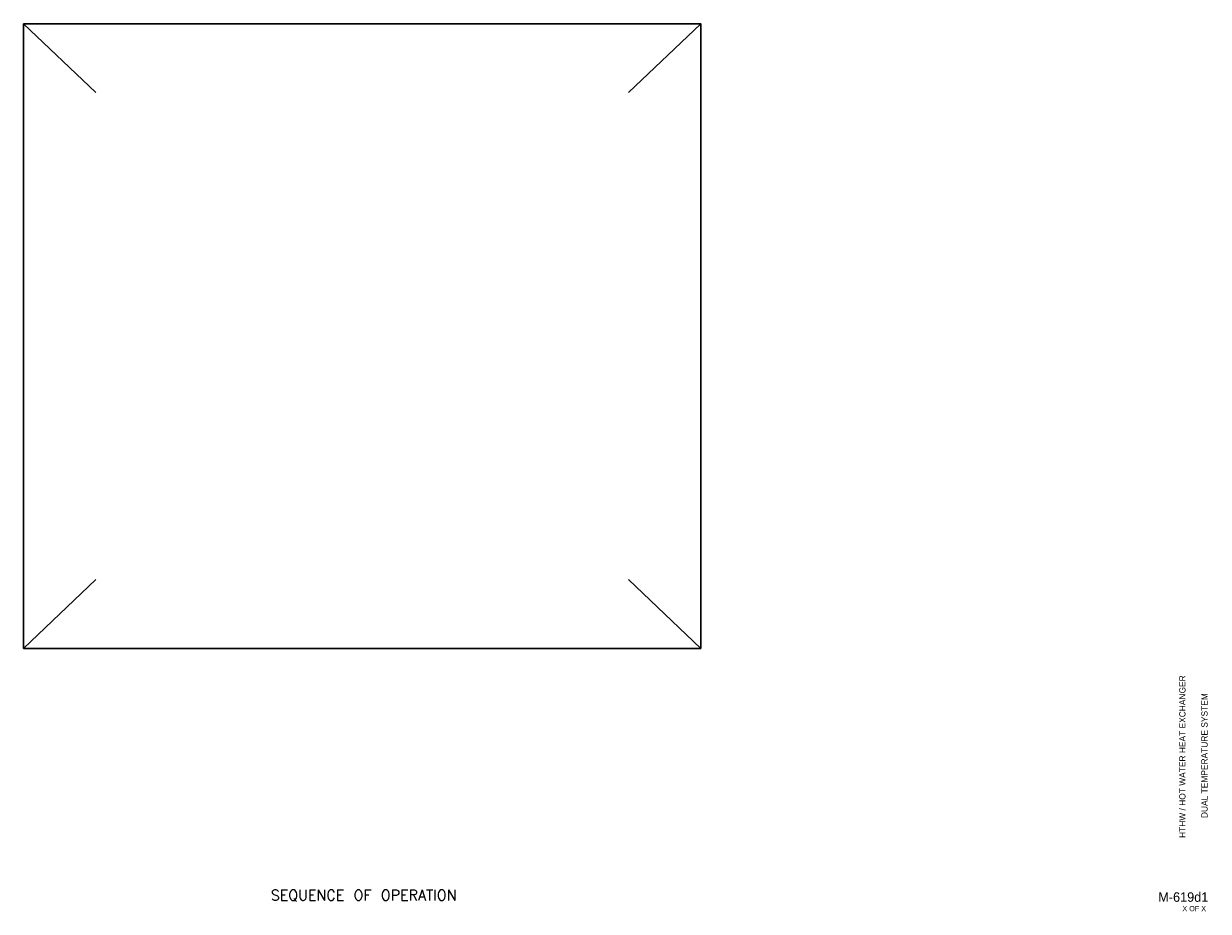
# Model space of a CAD drawing. Header units: inches. Extents: x 9.5 to 32.2, y 0.5 to 17.4.
import ezdxf
from ezdxf.enums import TextEntityAlignment as Align

# ---------------------------------------------------------------- set-up
doc = ezdxf.new("R2010")
doc.units = ezdxf.units.IN
doc.header["$MEASUREMENT"] = 0
for name, color, linetype, lineweight in [('G-ANNO-DATA', 7, 'Continuous', 0), ('M-ANNO-SYMB', 6, 'Continuous', 30), ('M-ANNO-TEXT', 2, 'Continuous', 30)]:
    doc.layers.add(name, color=color, linetype=linetype, lineweight=lineweight)
doc.styles.add('CONTROLTXT', font='txt.shx')
doc.styles.add('Style-LOW_RES_FILLED', font='LOW_RES_FILLED.shx')

msp = doc.modelspace()

# ---------------------------------------------------------------- linework, layer by layer
at = {"layer": 'M-ANNO-SYMB'}
for p, q in [((9.488, 17.438), (10.869, 16.122)), ((22.45, 17.438), (21.07, 16.122)), ((10.869, 6.8), (9.488, 5.484)), ((21.07, 6.8), (22.45, 5.484))]:
    msp.add_line(p, q, dxfattribs=at)
msp.add_3dface([(9.488, 17.438), (22.45, 17.438), (22.45, 5.484), (9.488, 5.484)], dxfattribs=at)

# ---------------------------------------------------------------- texts
at = {"layer": 'G-ANNO-DATA', "color": 7, "linetype": 'Continuous', "lineweight": 0, "style": 'Style-LOW_RES_FILLED'}
for s, p in [('HTHW / HOT WATER HEAT EXCHANGER', (31.67, 3.413)), ('DUAL TEMPERATURE SYSTEM', (32.093, 3.432))]:
    msp.add_text(s, height=0.12, rotation=90, dxfattribs=at).set_placement(p, align=Align.MIDDLE_CENTER)
msp.add_text('M-619d1', height=0.1815, dxfattribs=at).set_placement((31.688, 0.726), align=Align.MIDDLE_CENTER)
msp.add_text('X OF X', height=0.1, dxfattribs=at).set_placement((31.671, 0.555), align=Align.TOP_LEFT)
at = {"layer": 'M-ANNO-TEXT', "linetype": 'Continuous', "style": 'CONTROLTXT'}
msp.add_text('SEQUENCE OF OPERATION', height=0.2, dxfattribs=at).set_placement((15.997, 0.661), align=Align.CENTER)

doc.saveas('drawing.dxf')
